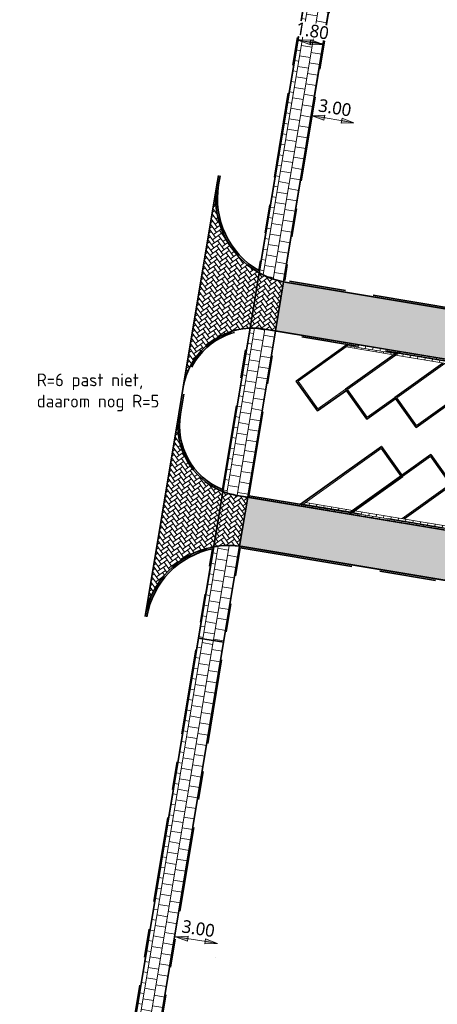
# Model space of a CAD drawing. Header units: metres. Extents: x 253823 to 255319, y 593130 to 593771.
# Tile 7 of 37: x 253959 to 253988, y 593305 to 593374. Entities that reach past the tile are written whole.
import ezdxf

# ---------------------------------------------------------------- set-up
doc = ezdxf.new("R2010")
doc.units = ezdxf.units.M
doc.linetypes.add('VH-OPSLUITBAND_100X200', pattern=[16, 8, -2, 4, -2])
doc.linetypes.add('VH-OPSLUITBAND_60X200', pattern=[12, 6, -2, 2, -2])
doc.layers.add('00_parkeren_reserveren-V', color=7, linetype='Continuous', lineweight=13, true_color=0x84ac84)
for name, color, linetype, lineweight in [('00_verharding rijbaan overig-V', 2, 'Continuous', 35), ('N-WE-VH-KANTOPSLUITING_OPSLUITBAND_120X250-G', 20, 'VH-OPSLUITBAND_100X200', 35), ('N-WE-VH-KANTOPSLUITING_OPSLUITBAND_60X200-G', 150, 'VH-OPSLUITBAND_60X200', 35), ('N-WE-VH-KANTVERHARDING-G', 2, 'Continuous', 35), ('N-WE-VH-VERHARDING_BETONSTRAATSTEEN-KLEUR NTB-A', 252, 'Continuous', 18), ('N-WE-VH-VERHARDING_BETONSTRAATSTEEN-MOLGOOT-KLEUR NTB-A', 252, 'Continuous', 18), ('N-WE-VH-VERHARDING_TEGEL-45MM DIK-A', 252, 'Continuous', 18), ('N01-WE-GR-GRAS-G', 60, 'Continuous', 35), ('X-XX-AL-M', 7, 'Continuous', 18)]:
    doc.layers.add(name, color=color, linetype=linetype, lineweight=lineweight)
doc.layers.add('HULPLIJN ARCERING', color=6, linetype='Continuous', plot=False)
doc.styles.add('NLCS-ISO-ANNOTATIEF-T25', font='NLCS-ISO.ttf', dxfattribs={"height": 2.5})
doc.styles.add('Roelofs', font='segoeui.ttf', dxfattribs={"height": 1.8})
doc.dimstyles.new('Roelofs Standaard', dxfattribs={"dimtxt": 1.8, "dimasz": 1, "dimexe": 2, "dimexo": 2, "dimgap": 0.7, "dimtad": 1, "dimlfac": -1, "dimzin": 0, "dimdsep": 46, "dimtxsty": 'Roelofs', "dimblk": 'Pijl', "dimcen": 0, "dimdle": 2, "dimclrd": 256, "dimclre": 253, "dimclrt": 256, "dimazin": 0, "dimtfac": 1, "dimtofl": 0, "dimtmove": 0, "dimatfit": 3, "dimldrblk": 'Pijl', "dimfxl": 1, "dimtolj": 1, "dimtzin": 0, "dimlwd": 18, "dimlwe": 18, "dimarcsym": 0})
pattern_1 = [(215.55, (0, 0), (-0.06095125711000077, -0.3661931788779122), [0.7875, -0.2625]), (125.5500000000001, (0.3052419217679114, -0.427144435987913), (-0.06095125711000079, -0.3661931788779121), [0.7874999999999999, -0.2625])]
pattern_2 = [(170.5502477, (253985.4613487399, 593404.4237742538), (-0.8013909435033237, -0.2467743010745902), [0.75, -0.75]), (260.5502477, (253985.4613487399, 593404.4237742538), (0.7398224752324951, -0.1231369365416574), [])]
pattern_3 = [(260.549854, (253902.8047218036, 593288.8752101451), (0.2158378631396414, -0.3020372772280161), [0.2625, -0.2625]), (350.549854, (253902.8047218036, 593288.8752101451), (0.04309970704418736, 0.2589375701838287), [])]
pattern_4 = [(90, (2.49350212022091, 0.07599420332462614), (-0.2625, 0.2625), [0.2625, -0.2625]), (180, (2.49350212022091, 0.07599420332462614), (-3.214697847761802e-17, -0.2625), [])]

# ---------------------------------------------------------------- blocks, each defined once
blk = doc.blocks.new('Pijl')
h = blk.add_hatch(color=256)
h.paths.add_polyline_path([(2.220446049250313e-16, 0), (-1.75, 0.352142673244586), (-1.749922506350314, 1.310063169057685e-14)])
h.paths.add_polyline_path([(-1.749922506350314, 1.310063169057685e-14), (-1.749845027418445, -0.3520757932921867), (0, 0)])
for p, q in [((-1.901878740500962, 1.4210854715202e-14), (0, 0)), ((0, 0), (-1.75, 0.352142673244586)), ((-1.75, 0.352142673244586), (-1.749845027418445, -0.3520757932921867)), ((0, 0), (-1.749845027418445, -0.3520757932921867))]:
    blk.add_line(p, q)
blk = doc.blocks.new('*D136')
at = {"layer": 'X-XX-AL-M', "lineweight": 18, "transparency": 16777216}
blk.add_line((253972.2006678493, 593309.1592380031), (253970.2261088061, 593309.4707111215), dxfattribs=at)
at = {"layer": 'X-XX-AL-M', "color": 253, "lineweight": 18, "transparency": 16777216}
for p, q in [((253969.57838031, 593308.5733915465), (253969.5763993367, 593308.5608333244)), ((253972.5407253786, 593308.1061019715), (253972.5387444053, 593308.0935437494))]:
    blk.add_line(p, q, dxfattribs=at)
at = {"layer": 'X-XX-AL-M', "lineweight": 18, "transparency": 16777216, "xscale": 0.5, "yscale": 0.5, "zscale": 0.5}
for p, rotation in [((253969.7322157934, 593309.5486193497), 171.0358488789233), ((253972.694560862, 593309.0813297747), 351.0358488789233)]:
    blk.add_blockref('Pijl', p, dxfattribs=dict(at, rotation=rotation))
at = {"layer": 'X-XX-AL-M', "transparency": 16777216, "insert": (253971.3404374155, 593310.1203921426), "char_height": 0.9, "attachment_point": 5, "rotation": 351.03584887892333, "style": 'Roelofs', "bg_fill": 3, "box_fill_scale": 1.1, "bg_fill_color": 256, "bg_fill_true_color": 13158600, "bg_fill_transparency": 0}
blk.add_mtext('\\A1;3.00', dxfattribs=at)
at = {"layer": 'Defpoints', "color": 0, "transparency": 16777216}
for p in [(253969.7322157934, 593309.5486193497), (253969.7341967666, 593309.5611775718), (253972.6965418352, 593309.0938879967)]:
    blk.add_point(p, dxfattribs=at)
blk = doc.blocks.new('*D137')
at = {"layer": 'X-XX-AL-M', "lineweight": 18, "transparency": 16777216}
blk.add_line((253981.8470035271, 593367.1162685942), (253979.8741473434, 593367.444633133), dxfattribs=at)
at = {"layer": 'X-XX-AL-M', "lineweight": 18, "transparency": 16777216, "xscale": 0.5, "yscale": 0.5, "zscale": 0.5}
for p, rotation in [((253979.3809323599, 593367.5267244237), 170.550247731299), ((253982.3402185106, 593367.0341773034), 350.5502477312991)]:
    blk.add_blockref('Pijl', p, dxfattribs=dict(at, rotation=rotation))
at = {"layer": 'X-XX-AL-M', "transparency": 16777216, "insert": (253980.9944460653, 593368.0847627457), "char_height": 0.9, "attachment_point": 5, "rotation": 350.55024773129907, "style": 'Roelofs', "bg_fill": 3, "box_fill_scale": 1.1, "bg_fill_color": 256, "bg_fill_true_color": 13158600, "bg_fill_transparency": 0}
blk.add_mtext('\\A1;3.00', dxfattribs=at)
at = {"layer": 'Defpoints', "color": 0, "transparency": 16777216}
for p in [(253979.3809323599, 593367.5267244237), (253979.3809323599, 593367.5267244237), (253982.3402185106, 593367.0341773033)]:
    blk.add_point(p, dxfattribs=at)
blk = doc.blocks.new('*D141')
at = {"layer": 'X-XX-AL-M', "lineweight": 18, "transparency": 16777216}
blk.add_line((253979.6662023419, 593372.6470711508), (253978.8769872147, 593372.7784376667), dxfattribs=at)
at = {"layer": 'X-XX-AL-M', "lineweight": 18, "transparency": 16777216, "xscale": 0.5, "yscale": 0.5, "zscale": 0.5}
for p, rotation in [((253978.3837731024, 593372.8605341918), 170.5496396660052), ((253980.1594164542, 593372.5649746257), 350.5496396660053)]:
    blk.add_blockref('Pijl', p, dxfattribs=dict(at, rotation=rotation))
at = {"layer": 'X-XX-AL-M', "transparency": 16777216, "insert": (253979.4058861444, 593373.5195412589), "char_height": 0.9, "attachment_point": 5, "rotation": 350.54963966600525, "style": 'Roelofs', "bg_fill": 3, "box_fill_scale": 1.1, "bg_fill_color": 256, "bg_fill_true_color": 13158600, "bg_fill_transparency": 0}
blk.add_mtext('\\A1;1.80', dxfattribs=at)
at = {"layer": 'Defpoints', "color": 0, "transparency": 16777216}
for p in [(253978.3837731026, 593372.860534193), (253978.3837731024, 593372.8605341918), (253980.1594164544, 593372.564974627)]:
    blk.add_point(p, dxfattribs=at)
blk = doc.blocks.new('_Parkeervak groen 45graden met overstek')
at = {"layer": 'N-WE-VH-VERHARDING_BETONSTRAATSTEEN-MOLGOOT-KLEUR NTB-A'}
h = blk.add_hatch(dxfattribs=at)
h.set_pattern_fill('AVH-BSS_KEIFORMAAT_HALFST-SO', color=256, scale=5, angle=90, pattern_type=2)
h.set_pattern_definition(pattern_4)
h.paths.add_polyline_path([(0.3000000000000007, 0.2999999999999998), (3.764823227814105, 0.3000000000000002), (3.464823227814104, -4.996003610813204e-16), (0, -2.220446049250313e-16)])
h = blk.add_hatch(dxfattribs=at)
h.set_pattern_fill('AVH-BSS_KEIFORMAAT_HALFST-SO', color=256, scale=5, angle=90, pattern_type=2)
h.set_pattern_definition(pattern_4)
h.paths.add_polyline_path([(3.764823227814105, 0.2999999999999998), (7.229646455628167, 0.3000000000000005), (6.929646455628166, -2.220446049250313e-16), (3.464823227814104, -1.387778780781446e-16)])
at = {"layer": '00_parkeren_reserveren-V', "color": 87, "true_color": 0x488448}
for points in [[(0, -2.775557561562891e-16), (4.950000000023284, 4.950000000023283), (6.647056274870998, 3.252943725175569)], [(6.788477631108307, 3.25294372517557), (8.485533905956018, 4.950000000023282), (10.18259018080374, 3.252943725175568)], [(6.647056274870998, 3.252943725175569), (3.694112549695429, 0.3000000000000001)], [(10.18259018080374, 3.252943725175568), (6.929646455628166, -6.661338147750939e-16)], [(0.3000000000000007, 0.2999999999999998), (3.764823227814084, 0.2999999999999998)], [(3.764823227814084, 0.2999999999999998), (7.229646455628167, 0.2999999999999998)], [(0, -2.220446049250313e-16), (3.464823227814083, -2.220446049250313e-16)], [(3.464823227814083, -2.220446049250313e-16), (6.929646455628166, -2.220446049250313e-16)]]:
    blk.add_lwpolyline(points, dxfattribs=at)
at = {"layer": 'N01-WE-GR-GRAS-G', "color": 87, "true_color": 0x488448}
for points in [[(-0.02142135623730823, 0.1200000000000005), (4.950000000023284, 5.091421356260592), (6.788477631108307, 3.25294372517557)], [(6.717766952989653, 3.323654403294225), (8.485533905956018, 5.091421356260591), (10.18259018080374, 3.394365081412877), (10.25330085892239, 3.323654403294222)], [(6.717766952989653, 3.323654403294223), (6.788477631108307, 3.252943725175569), (3.835533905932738, 0.2999999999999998)], [(10.25330085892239, 3.323654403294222), (10.32401153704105, 3.252943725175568), (7.191067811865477, 0.119999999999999)]]:
    blk.add_lwpolyline(points, dxfattribs=at)

msp = doc.modelspace()

# ---------------------------------------------------------------- hatches: boundary and pattern name
at = {"layer": 'N-WE-VH-VERHARDING_BETONSTRAATSTEEN-KLEUR NTB-A'}
h = msp.add_hatch(dxfattribs=at)
h.set_pattern_fill('AVH-BSS_KEIFORMAAT_KEPER-SO', color=256, scale=5, angle=215.55, pattern_type=2)
h.set_pattern_definition(pattern_1)
edge = h.paths.add_edge_path()
edge.add_arc((253978.5739108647, 593361.6675426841), 6.000000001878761, 240.2065549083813, 240.8164367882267, ccw=False)
edge.add_arc((253978.5739108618, 593361.6675426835), 5.999999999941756, 170.5502683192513, 240.20655492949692, ccw=False)
edge.add_line((253972.6553307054, 593362.6526360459), (253970.2746884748, 593348.3494010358))
edge.add_arc((253975.2068386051, 593347.5284899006), 5.000000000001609, 93.4070152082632, 170.5502683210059, ccw=False)
edge.add_arc((253975.2068386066, 593347.5284899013), 4.999999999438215, 92.39076311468, 93.40701522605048, ccw=False)
edge.add_line((253974.998265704, 593352.5241377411), (253974.9982723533, 593352.5241776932))
edge.add_line((253974.9982723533, 593352.5241776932), (253975.6482555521, 593356.4291707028))
h = msp.add_hatch(dxfattribs=at)
h.set_pattern_fill('AVH-BSS_KEIFORMAAT_KEPER-SO', color=256, scale=5, angle=215.55, pattern_type=2)
h.set_pattern_definition(pattern_1)
edge = h.paths.add_edge_path()
edge.add_arc((253978.6589234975, 593361.8549295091), 6.205076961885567, 240.9747970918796, 257.9731899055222, ccw=False)
edge.add_line((253975.648255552, 593356.4291707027), (253974.9983036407, 593352.5241724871))
edge.add_arc((253975.2066236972, 593347.5276152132), 5.000898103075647, 80.55129003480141, 92.38743410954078, ccw=False)
edge.add_line((253976.0275943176, 593352.4606658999), (253976.7913676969, 593352.333542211))
edge.add_line((253976.7913676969, 593352.333542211), (253976.7913987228, 593352.333537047))
edge.add_line((253976.7913987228, 593352.333537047), (253977.3659755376, 593355.786052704))
h = msp.add_hatch(dxfattribs=at)
h.set_pattern_fill('AVH-BSS_KEIFORMAAT_KEPER-SO', color=256, scale=5, angle=215.55, pattern_type=2)
h.set_pattern_definition(pattern_1)
edge = h.paths.add_edge_path()
edge.add_arc((253978.573910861, 593361.667542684), 6.000000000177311, 258.3924993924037, 260.5502229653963, ccw=False)
edge.add_line((253977.3666739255, 593355.7902491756), (253976.7913987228, 593352.333537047))
edge.add_line((253976.7913987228, 593352.333537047), (253977.0140174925, 593352.2964840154))
edge.add_line((253977.0140174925, 593352.2964840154), (253992.2699186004, 593349.7572669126))
edge.add_line((253992.2699186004, 593349.7572669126), (254015.5098009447, 593345.8891829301))
edge.add_line((254015.5098009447, 593345.8891829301), (254016.0871103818, 593349.3412435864))
edge.add_line((254016.0871103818, 593349.3412435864), (253977.5888128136, 593355.7489633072))
h = msp.add_hatch(dxfattribs=at)
h.set_pattern_fill('AVH-BSS_KEIFORMAAT_KEPER-SO', color=256, scale=5, angle=215.55, pattern_type=2)
h.set_pattern_definition(pattern_1)
edge = h.paths.add_edge_path()
edge.add_line((253973.0778347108, 593340.9855870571), (253973.0778400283, 593340.9856190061))
edge.add_arc((253974.8932499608, 593345.6444049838), 5.000000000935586, 247.6934326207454, 248.7104075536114, ccw=False)
edge.add_arc((253974.8932499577, 593345.6444049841), 4.999999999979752, 170.5514747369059, 247.6934326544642, ccw=False)
edge.add_line((253969.9610825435, 593346.465212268), (253967.5804001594, 593332.1598761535))
edge.add_arc((253973.4993390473, 593331.1769405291), 6.000000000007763, 100.89922288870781, 170.5711560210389, ccw=False)
edge.add_arc((253973.4993390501, 593331.1769405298), 5.999999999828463, 100.28931628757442, 100.89922291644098, ccw=False)
edge.add_line((253972.4276265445, 593337.0804506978), (253972.468047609, 593337.3233116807))
edge.add_line((253972.468047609, 593337.3233116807), (253973.0778347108, 593340.9855870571))
h = msp.add_hatch(dxfattribs=at)
h.set_pattern_fill('AVH-BSS_KEIFORMAAT_KEPER-SO', color=256, scale=5, angle=215.55, pattern_type=2)
h.set_pattern_definition(pattern_1)
edge = h.paths.add_edge_path()
edge.add_line((253974.8359501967, 593340.585162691), (253974.072162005, 593340.712288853))
edge.add_arc((253974.8930770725, 593345.6444383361), 5.000000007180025, 248.7124684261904, 260.55022265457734, ccw=False)
edge.add_line((253973.0778347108, 593340.9855870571), (253972.4276265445, 593337.0804506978))
edge.add_arc((253973.5186159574, 593330.9899008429), 6.187491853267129, 83.1060966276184, 100.15558516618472, ccw=False)
edge.add_line((253974.2613080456, 593337.1326578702), (253974.8359501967, 593340.585162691))
h = msp.add_hatch(dxfattribs=at)
h.set_pattern_fill('AVH-BSS_KEIFORMAAT_KEPER-SO', color=256, scale=5, angle=215.55, pattern_type=2)
h.set_pattern_definition(pattern_1)
edge = h.paths.add_edge_path()
edge.add_line((254010.9376151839, 593334.5763422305), (253975.0585986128, 593340.5481047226))
edge.add_line((253975.0585986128, 593340.5481047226), (253974.8359500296, 593340.5851616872))
edge.add_line((253974.8359500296, 593340.5851616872), (253974.2606077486, 593337.1284504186))
edge.add_arc((253973.4993390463, 593331.1769405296), 5.999999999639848, 80.55022293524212, 82.71077236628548, ccw=False)
edge.add_line((253974.4844370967, 593337.0955199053), (254012.9679901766, 593330.6902542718))
edge.add_line((254012.9679901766, 593330.6902542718), (254013.5452996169, 593334.1423149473))
edge.add_line((254013.5452996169, 593334.1423149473), (254010.9376151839, 593334.5763422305))
at = {"layer": 'N-WE-VH-VERHARDING_BETONSTRAATSTEEN-MOLGOOT-KLEUR NTB-A'}
h = msp.add_hatch(dxfattribs=at)
h.set_pattern_fill('AVH-BSS_KEIFORMAAT_HALFST-SO', color=256, scale=5, angle=260.549854, pattern_type=2)
h.set_pattern_definition(pattern_3)
h.paths.add_polyline_path([(253985.2825993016, 593350.6161230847), (253981.6555088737, 593351.2196718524), (253982.000860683, 593351.4664858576), (253985.6277749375, 593350.8627985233)])
h = msp.add_hatch(dxfattribs=at)
h.set_pattern_fill('AVH-BSS_KEIFORMAAT_HALFST-SO', color=256, scale=5, angle=260.549854, pattern_type=2)
h.set_pattern_definition(pattern_3)
h.paths.add_polyline_path([(253978.9114516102, 593340.2109386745), (253982.3990301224, 593339.6305972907), (253982.0536783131, 593339.3837832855), (253978.566277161, 593339.964251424)])
at = {"layer": 'N-WE-VH-VERHARDING_TEGEL-45MM DIK-A'}
h = msp.add_hatch(dxfattribs=at)
h.set_pattern_fill('AVH-TEGEL_300X300_HALFST-SO', color=149, scale=5, angle=170.5502477, pattern_type=2)
h.set_pattern_definition(pattern_2)
edge = h.paths.add_edge_path()
edge.add_line((253983.8521148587, 593394.7553141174), (253982.064004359, 593394.9755294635))
edge.add_line((253982.064004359, 593394.9755294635), (253975.648255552, 593356.4291707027))
edge.add_arc((253978.6589234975, 593361.8549295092), 6.205076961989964, 240.9747970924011, 250.2200285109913)
edge.add_arc((253978.5739108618, 593361.6675426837), 6.000000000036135, 250.378388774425, 258.3925002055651)
edge.add_line((253977.3666740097, 593355.7902491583), (253983.8521148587, 593394.7553141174))
h = msp.add_hatch(dxfattribs=at)
h.set_pattern_fill('AVH-TEGEL_300X300_HALFST-SO', color=149, scale=5, angle=170.5502477, pattern_type=2)
h.set_pattern_definition(pattern_2)
edge = h.paths.add_edge_path()
edge.add_line((253976.7913677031, 593352.3335422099), (253976.0277536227, 593352.4606393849))
edge.add_arc((253975.2068386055, 593347.5284899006), 5.000000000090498, 80.5502232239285, 92.3907631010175)
edge.add_line((253974.998265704, 593352.5241377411), (253973.0778764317, 593340.9856048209))
edge.add_arc((253974.8932499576, 593345.6444049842), 5.000000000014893, 248.7108552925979, 260.6271565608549)
edge.add_line((253974.0789582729, 593340.7111576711), (253974.8359516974, 593340.5851624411))
edge.add_line((253974.8359516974, 593340.5851624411), (253976.7913677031, 593352.3335422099))
h = msp.add_hatch(dxfattribs=at)
h.set_pattern_fill('AVH-TEGEL_300X300_HALFST-SO', color=149, scale=5, angle=170.5502477, pattern_type=2)
h.set_pattern_definition(pattern_2)
edge = h.paths.add_edge_path()
edge.add_line((253973.1311804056, 593330.3429897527), (253971.3550562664, 593330.6361505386))
edge.add_line((253971.3550562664, 593330.6361505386), (253964.2939936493, 593288.2113211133))
edge.add_arc((253967.2966521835, 593293.6226654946), 6.188586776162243, 240.9748867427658, 258.0176203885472)
edge.add_line((253966.0118343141, 593287.5689187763), (253973.1311804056, 593330.3429897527))
edge = h.paths.add_edge_path()
edge.add_line((253971.3550562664, 593330.6361505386), (253973.1311804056, 593330.3429897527))
edge.add_line((253973.1311804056, 593330.3429897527), (253974.2612588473, 593337.1326660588))
edge.add_arc((253973.5186263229, 593330.9898004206), 6.187592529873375, 83.1067649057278, 100.1555156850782)
edge.add_line((253972.4276265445, 593337.0804506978), (253971.3550562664, 593330.6361505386))

# ---------------------------------------------------------------- linework, layer by layer
at = {"layer": '00_parkeren_reserveren-V', "color": 87, "true_color": 0x488448}
for points in [[(253985.6277722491, 593350.8627966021), (253982.000860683, 593351.4664858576)], [(253978.3974096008, 593348.768279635), (253981.7950120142, 593351.196458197)], [(253985.4882618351, 593350.8860177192), (253979.7928834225, 593346.815678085), (253978.3974096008, 593348.768279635)], [(253985.2825910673, 593350.6161244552), (253981.6555088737, 593351.2196718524)], [(253978.566277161, 593339.964251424), (253984.2616555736, 593344.0345910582), (253985.6571293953, 593342.0819895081)], [(253985.6571293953, 593342.0819895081), (253982.2595269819, 593339.6538109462)], [(253978.9114516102, 593340.2109386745), (253982.3990301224, 593339.6305972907)], [(253978.566277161, 593339.964251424), (253982.0536783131, 593339.3837832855)]]:
    msp.add_lwpolyline(points, dxfattribs=at)
at = {"layer": '00_verharding rijbaan overig-V'}
msp.add_lwpolyline([(254076.913585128, 593391.5615034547), (254068.9248368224, 593343.5878494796, -0.4141878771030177), (254065.4730413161, 593341.1213683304), (253977.3659754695, 593355.7860522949), (253976.7913677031, 593352.3335422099), (254065.780596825, 593337.5220295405, -0.4132458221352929), (254069.875378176, 593331.7715117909), (254069.5617173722, 593329.8874425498, -0.4142024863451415), (254063.8086838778, 593325.7763946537), (253974.8359516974, 593340.5851624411), (253974.2612588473, 593337.1326660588), (254062.3661857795, 593322.4683376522, -0.4142392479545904), (254064.8328832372, 593319.0162394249), (254057.5646837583, 593275.3717161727, -0.4141878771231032)], format="xyb", dxfattribs=at)
at = {"layer": 'HULPLIJN ARCERING', "flags": 128}
for points in [[(253983.8521148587, 593394.7553141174), (253982.064004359, 593394.9755294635), (253975.648255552, 593356.4291707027, 0.04036182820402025), (253976.5590695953, 593356.0159575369, 0.03498241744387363), (253977.3666740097, 593355.7902491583)], [(253975.6482555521, 593356.4291707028, -0.002661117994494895), (253975.5926627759, 593356.4606088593, -0.3136507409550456), (253972.6553307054, 593362.6526360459), (253970.2746884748, 593348.3494010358, -0.3499170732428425), (253974.9096956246, 593352.519652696, -0.004434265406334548), (253974.998265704, 593352.5241377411), (253974.9982723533, 593352.5241776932)], [(253977.5888128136, 593355.7489633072, -0.009415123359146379), (253977.3666739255, 593355.7902491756), (253976.7913987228, 593352.333537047), (253977.0140174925, 593352.2964840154), (253992.2699186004, 593349.7572669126), (254015.5098009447, 593345.8891829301), (254016.0871103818, 593349.3412435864)], [(253976.7913677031, 593352.3335422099), (253976.0277536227, 593352.4606393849, 0.05171011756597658), (253974.998265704, 593352.5241377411), (253973.0778764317, 593340.9856048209, 0.05204157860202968), (253974.0789582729, 593340.7111576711), (253974.8359516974, 593340.5851624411)], [(253973.0778347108, 593340.9855870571), (253973.0778400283, 593340.9856190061, -0.004437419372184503), (253972.9954389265, 593341.0185738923, -0.3499107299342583), (253969.9610825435, 593346.465212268), (253967.5804001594, 593332.1598761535, -0.3137257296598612), (253972.3648463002, 593337.0687081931, -0.002661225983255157), (253972.4276265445, 593337.0804506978), (253972.468047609, 593337.3233116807)], [(254010.9376151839, 593334.5763422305), (253975.0585986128, 593340.5481047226), (253974.8359500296, 593340.5851616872), (253974.2606077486, 593337.1284504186, -0.009427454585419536), (253974.4844370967, 593337.0955199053), (254012.9679901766, 593330.6902542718), (254013.5452996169, 593334.1423149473)]]:
    msp.add_lwpolyline(points, format="xyb", close=True, dxfattribs=at)
at = {"layer": 'HULPLIJN ARCERING'}
for points in [[(253977.3659755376, 593355.786052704, -0.07430578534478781), (253975.648255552, 593356.4291707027), (253974.9983036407, 593352.5241724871, -0.05169088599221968), (253976.0275943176, 593352.4606658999), (253976.7913676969, 593352.333542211), (253976.7913987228, 593352.333537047)], [(253974.8359501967, 593340.585162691), (253974.072162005, 593340.712288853, -0.05169793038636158), (253973.0778347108, 593340.9855870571), (253972.4276265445, 593337.0804506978, -0.07452996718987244), (253974.2613080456, 593337.1326578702)], [(253971.3550562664, 593330.6361505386), (253973.1311804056, 593330.3429897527), (253974.2612588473, 593337.1326660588, 0.07452673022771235), (253972.4276265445, 593337.0804506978)], [(253973.1311804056, 593330.3429897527), (253971.3550562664, 593330.6361505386), (253964.2939936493, 593288.2113211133, 0.07450032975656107), (253966.0118343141, 593287.5689187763)]]:
    msp.add_lwpolyline(points, format="xyb", close=True, dxfattribs=at)
at = {"layer": 'N-WE-VH-KANTOPSLUITING_OPSLUITBAND_120X250-G', "flags": 128}
for points in [[(254076.7852373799, 593391.5189643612), (254068.8064669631, 593343.6075618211, -0.4141878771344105), (254065.492743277, 593341.2397399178), (253977.4448632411, 593355.8945733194)], [(253975.6137051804, 593356.587032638, -0.3115742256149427), (253972.7737129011, 593362.6329978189), (253972.8813321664, 593363.2795457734)], [(253973.0409863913, 593341.1295938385, -0.3499166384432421), (253970.0794714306, 593346.4456142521), (253970.3930600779, 593348.3296991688, -0.3499170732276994), (253974.9168270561, 593352.3998647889, -0.3499170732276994)], [(253974.3007668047, 593337.0044394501), (254062.3464838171, 593322.3499660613, -0.4142392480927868), (254064.7145133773, 593319.035951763), (254057.4463138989, 593275.391428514, -0.4141878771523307), (254054.1325902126, 593273.0236066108), (253966.0907220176, 593287.6774393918)], [(253967.6994420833, 593332.1442022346, -0.3114571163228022), (253972.3438039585, 593336.9422799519, -0.3114571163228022)]]:
    msp.add_lwpolyline(points, format="xyb", dxfattribs=at)
for points in [[(253992.4648113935, 593349.6031778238), (253976.8308203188, 593352.205324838)], [(253974.9148097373, 593340.6936879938), (253989.1668568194, 593338.3215061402)]]:
    msp.add_lwpolyline(points, dxfattribs=at)
at = {"layer": 'N-WE-VH-KANTOPSLUITING_OPSLUITBAND_60X200-G', "flags": 128}
for points in [[(253983.6090203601, 593404.6237038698), (253978.5926284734, 593374.4845471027), (253975.6137051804, 593356.587032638)], [(253985.5109287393, 593404.3562105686), (253980.4964225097, 593374.2284869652), (253977.4448632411, 593355.8945733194)], [(253973.0409731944, 593341.1295616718), (253974.9168249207, 593352.3999006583)], [(253974.9148097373, 593340.6936879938), (253976.8308203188, 593352.205324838)], [(253964.2594349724, 593288.3691425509), (253972.3438039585, 593336.9422799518)], [(253966.0907220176, 593287.6774393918), (253974.3007668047, 593337.0044394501)]]:
    msp.add_lwpolyline(points, dxfattribs=at)
at = {"layer": 'N-WE-VH-KANTVERHARDING-G'}
for points in [[(253983.6784153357, 593404.6750978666), (253978.6616655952, 593374.5338835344), (253975.648255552, 593356.4291707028)], [(253985.4613487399, 593404.4237742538), (253980.4372368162, 593374.2383385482), (253977.3659755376, 593355.786052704)], [(253972.6553415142, 593362.6527009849), (253970.2746884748, 593348.349401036)], [(253973.0778724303, 593340.985580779), (253974.9982723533, 593352.5241776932)], [(253974.8359516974, 593340.5851624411), (253976.7913677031, 593352.3335422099)], [(253969.9610998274, 593346.4653161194), (253967.5810768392, 593332.1639422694)], [(253964.2939930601, 593288.2113214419), (253972.468047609, 593337.3233116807)], [(253966.0118343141, 593287.5689187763), (253974.2612588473, 593337.1326660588)]]:
    msp.add_lwpolyline(points, dxfattribs=at)
at = {"layer": 'N-WE-VH-KANTVERHARDING-G', "flags": 128}
for points in [[(254076.913585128, 593391.5615034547), (254068.9248368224, 593343.5878494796, -0.4141878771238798), (254065.4730413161, 593341.1213683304), (253977.5888128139, 593355.7489633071, -0.08899987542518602), (253975.5926627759, 593356.4606088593, -0.313653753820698), (253972.6553415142, 593362.6527009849), (253972.7629607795, 593363.2992489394)], [(253972.9954389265, 593341.0185738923, -0.3499166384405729), (253969.9610998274, 593346.4653161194), (253970.2746884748, 593348.349401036, -0.3499170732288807), (253974.9096956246, 593352.519652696)], [(253974.9096956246, 593352.519652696, -0.05615725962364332), (253976.0277536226, 593352.4606393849), (253977.0140174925, 593352.2964840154), (253992.2699186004, 593349.7572669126)], [(254055.9521234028, 593327.0840534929), (254010.9376151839, 593334.5763422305), (253975.0585986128, 593340.5481047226), (253974.0723082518, 593340.7122599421, -0.05615589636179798), (253972.9954389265, 593341.0185738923)]]:
    msp.add_lwpolyline(points, format="xyb", dxfattribs=at)
at = {"layer": 'N-WE-VH-KANTVERHARDING-G'}
for points in [[(253972.3648463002, 593337.0687081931, -0.0890233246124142), (253974.4844370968, 593337.0955199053), (254062.3661857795, 593322.4683376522, -0.4142392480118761), (254064.8328832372, 593319.0162394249), (254057.5646837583, 593275.3717161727, -0.4141878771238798), (254054.1128882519, 593272.9052350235), (253966.232673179, 593287.5321619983, -0.08890924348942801), (253964.2383961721, 593288.2427355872, -0.08890924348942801)], [(253967.5810768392, 593332.1639422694, -0.3135370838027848), (253972.3648463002, 593337.0687081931, -0.3135370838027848)]]:
    msp.add_lwpolyline(points, format="xyb", dxfattribs=at)
at = {"layer": 'N01-WE-GR-GRAS-G', "color": 87, "true_color": 0x488448}
for points in [[(253978.3160512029, 593348.7101348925), (253978.2579064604, 593348.7914932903), (253981.8627976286, 593351.3678157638)], [(253981.8036336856, 593348.1297963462), (253979.7696697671, 593346.6761749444), (253978.2579064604, 593348.7914932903)], [(253978.5648438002, 593340.0861399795), (253984.284869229, 593344.1740941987), (253985.7966325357, 593342.0587758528)], [(253985.7384877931, 593342.1401342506), (253985.7966325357, 593342.0587758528), (253982.1917413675, 593339.4824533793)]]:
    msp.add_lwpolyline(points, dxfattribs=at)

# ---------------------------------------------------------------- block references
for p, rotation in [((253992.4633826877, 593349.725066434), 170.5502232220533), ((253982.0536705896, 593339.3837857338), 350.5502226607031)]:
    msp.add_blockref('_Parkeervak groen 45graden met overstek', p, dxfattribs=dict(rotation=rotation))

# ---------------------------------------------------------------- texts
at = {"layer": 'Defpoints', "insert": (253959.9166942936, 593349.321465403), "char_height": 0.9, "width": 10.56679901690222, "attachment_point": 1, "style": 'NLCS-ISO-ANNOTATIEF-T25'}
msp.add_mtext('R=6 past niet, daarom nog R=5', dxfattribs=at)

# ---------------------------------------------------------------- next in the draw order: dimensions: what is measured, and where the dimension line sits
at = {"layer": 'X-XX-AL-M'}
for base, p1, p2, angle, picture, middle in [((253978.3837731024, 593372.8605341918), (253980.1594164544, 593372.5649746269), (253978.3837731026, 593372.860534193), 170.54963966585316, '*D141', (253979.2715947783, 593372.7127544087)), ((253979.3809323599, 593367.5267244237), (253982.3402185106, 593367.0341773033), (253979.3809323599, 593367.5267244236), 170.55024773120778, '*D137', (253980.8605754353, 593367.2804508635)), ((253969.7322157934, 593309.5486193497), (253972.6965418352, 593309.0938879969), (253969.7341967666, 593309.5611775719), 171.03584887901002, '*D136', (253971.2133883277, 593309.3149745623))]:
    dim = msp.add_linear_dim(base=base, p1=p1, p2=p2, angle=angle, dimstyle='Roelofs Standaard', override={"dimtfill": 1}, dxfattribs=at)
    dim.commit()
    dim.dimension.update_dxf_attribs({"geometry": picture, "text_midpoint": middle, "dimtype": 161})

# ---------------------------------------------------------------- next in the draw order: hatches: boundary and pattern name
at = {"layer": 'N-WE-VH-VERHARDING_TEGEL-45MM DIK-A'}
h = msp.add_hatch(dxfattribs=at)
h.set_pattern_fill('AVH-TEGEL_300X300_HALFST-SO', color=256, scale=5, angle=226.76, pattern_type=2)
h.set_pattern_definition([(226.76, (254809.8196349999, 593427.3387152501), (-0.2406079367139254, -0.8032638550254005), [0.75, -0.75]), (316.7599999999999, (254809.8196349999, 593427.3387152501), (0.5137918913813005, 0.5463679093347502), [])])
edge = h.paths.add_edge_path()
edge.add_arc((254170.7193443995, 593437.0028612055), 2.99999999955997, 205.731102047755, 246.6597059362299, ccw=False)
edge.add_arc((254141.0434996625, 593422.7313644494), 29.92918850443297, 25.67873054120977, 68.02321069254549)
edge.add_line((254152.2439285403, 593450.4857644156), (254141.8916252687, 593454.6744965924))
edge.add_arc((254151.8932526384, 593480.0965588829), 27.3187445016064, 236.1834962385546, 248.524176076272, ccw=False)
edge.add_arc((254503.3551709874, 594021.3239924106), 672.647475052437, 236.5057343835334, 236.9679318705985, ccw=False)
edge.add_line((254132.1522914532, 593460.3756454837), (254131.8753923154, 593458.4045818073))
edge.add_line((254131.8753923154, 593458.4045818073), (254135.702142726, 593455.8943966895))
edge.add_arc((254153.1439783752, 593482.4842889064), 31.79999998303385, 236.7368331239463, 247.9708391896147)
edge.add_arc((652243.2573632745, 1577333.217957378), 1061369.637125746, 247.9705377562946, 247.971140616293)
edge.add_arc((254141.0160965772, 593422.7005674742), 28.16800612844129, 22.174887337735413, 67.99831084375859, ccw=False)
edge.add_line((254167.100687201, 593433.3321572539), (254168.907492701, 593432.5569885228))
edge.add_arc((254187.3791891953, 593475.6118248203), 46.84999999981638, 246.7793507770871, 253.7743726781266)
edge.add_line((254174.2883341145, 593430.6279164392), (254174.7602214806, 593433.9972983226))
edge.add_line((254174.7602214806, 593433.9972983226), (254172.9742044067, 593434.2225739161))
edge.add_line((254172.9742044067, 593434.2225739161), (254172.8009911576, 593432.9857923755))
edge.add_arc((254187.3791891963, 593475.6118248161), 45.04999999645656, 246.6597059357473, 251.11919777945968, ccw=False)

doc.saveas('drawing.dxf')
